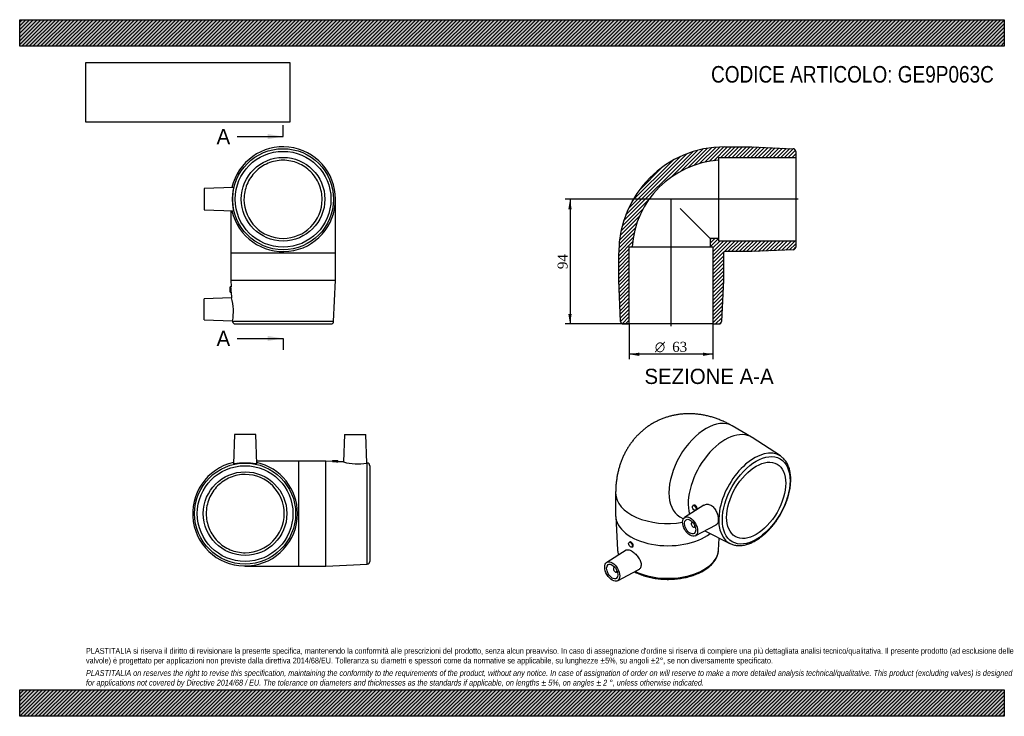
# Model space of a CAD drawing. Header units: millimetres. Extents: x 0 to 742, y 0 to 525.
import ezdxf
from ezdxf.enums import TextEntityAlignment as Align
from ezdxf.lldxf.tags import DXFTag

# ---------------------------------------------------------------- set-up
doc = ezdxf.new("R2010")
doc.units = ezdxf.units.MM
doc.header["$LTSCALE"] = 2.5
for name, color, linetype in [('Default', 7, 'Continuous'), ('DV4_Default', 7, 'Continuous'), ('GE9P063C', 7, 'Continuous')]:
    doc.layers.add(name, color=color, linetype=linetype)
doc.styles.add('SEACAD_Solid_Edge_ANSI', font='seans.ttf')
doc.styles.add('SEACAD_Solid_Edge_ANSI1_Symbols', font='semeca1.ttf')
doc.styles.add('SEACAD_Times_New_Roman', font='times.ttf')
tags = doc.linetypes.add('CENTER2', pattern=[28.575, 19.05, -3.175, 3.175, -3.175]).pattern_tags.tags
tags[10:11] = [DXFTag(74, 4), DXFTag(75, 0), DXFTag(340, '0'), DXFTag(46, 0.0), DXFTag(50, 0.0), DXFTag(44, 0.0), DXFTag(45, 0.0)]
tags[8:9] = [DXFTag(74, 4), DXFTag(75, 0), DXFTag(340, '0'), DXFTag(46, 0.0), DXFTag(50, 0.0), DXFTag(44, 0.0), DXFTag(45, 0.0)]
tags[6:7] = [DXFTag(74, 4), DXFTag(75, 0), DXFTag(340, '0'), DXFTag(46, 0.0), DXFTag(50, 0.0), DXFTag(44, 0.0), DXFTag(45, 0.0)]
tags[4:5] = [DXFTag(74, 4), DXFTag(75, 0), DXFTag(340, '0'), DXFTag(46, 0.0), DXFTag(50, 0.0), DXFTag(44, 0.0), DXFTag(45, 0.0)]
doc.dimstyles.new('ANSImm', dxfattribs={"dimtxt": 7.5, "dimasz": 7.5, "dimexe": 3.75, "dimexo": 0, "dimgap": 1.875, "dimtad": 1, "dimdsep": 46, "dimtxsty": 'SEACAD_Times_New_Roman', "dimblk1": '_SE_FILLED', "dimblk2": '_SE_FILLED', "dimsah": 1, "dimcen": 3.75, "dimazin": 0, "dimtfac": 0.85, "dimtdec": 3, "dimtofl": 0, "dimtmove": 0, "dimatfit": 3, "dimfxl": 1, "dimarcsym": 0})
picture_1 = doc.add_image_def('image1.jpg', size_in_pixel=(4302, 1260))

# ---------------------------------------------------------------- blocks, each defined once
blk = doc.blocks.new('SE')
at = {"layer": 'GE9P063C', "color": 7, "linetype": 'Continuous'}
for p, q in [((161.12, 398.47), (139.12, 397.7)), ((139.12, 397.7), (139.12, 381.7)), ((238.12, 349.2), (238.12, 389.7)), ((139.12, 381.7), (161.13, 380.94)), ((159.12, 381.01), (159.12, 349.2)), ((159.12, 349.2), (238.12, 349.2)), ((159.12, 349.2), (159.12, 328.7)), ((238.12, 328.7), (238.12, 349.2)), ((159.12, 328.7), (238.12, 328.7)), ((159.12, 328.7), (159.35, 323.68)), ((236.7, 297.61), (238.12, 328.7)), ((158.62, 319.7), (158.62, 323.7)), ((159.35, 323.7), (158.62, 323.7)), ((158.62, 319.7), (159.53, 319.7)), ((159.52, 319.73), (159.72, 315.41)), ((159.72, 315.42), (139.12, 314.7)), ((139.12, 298.7), (139.12, 314.7)), ((139.12, 298.7), (160.51, 297.96)), ((160.51, 297.96), (160.53, 297.61)), ((236.7, 297.61), (160.53, 297.61)), ((162.53, 295.7), (234.71, 295.7))]:
    blk.add_line(p, q, dxfattribs=at)
for radius in [38.09, 36.09, 31.5]:
    blk.add_circle((198.62, 389.7), radius, dxfattribs=at)
for centre, radius, start, end in [((198.62, 389.7), 39.5, 0, 167.22769), ((198.62, 389.7), 39.5, 192.77231, 0), ((198.62, 389.7), 29.5, 180.24278, 359.75722), ((120.22, 319.92), 39.3, 359.68275, 5.52238), ((122.86, 305), 38.31, 349.41015, 15.79496), ((162.53, 297.7), 2, 182.60256, 270), ((234.71, 297.7), 2, 270, 357.39744)]:
    blk.add_arc(centre, radius, start, end, dxfattribs=at)
for points, knots in [([(228.12, 389.58), (228.11, 391.5), (227.92, 393.41), (227.15, 397.21), (226.59, 399.07), (224.38, 404.39), (222.19, 407.68), (218.06, 411.81), (216.57, 413.03), (213.38, 415.16), (211.65, 416.09), (208.09, 417.56), (206.25, 418.12), (202.47, 418.87), (200.52, 419.06), (196.67, 419.06), (194.76, 418.87), (190.96, 418.11), (189.1, 417.54), (185.55, 416.07), (183.84, 415.16), (180.62, 413), (179.14, 411.78), (176.42, 409.06), (175.17, 407.54), (173.03, 404.34), (172.13, 402.64), (170.65, 399.08), (170.08, 397.2), (169.32, 393.44), (169.13, 391.52), (169.12, 389.58)], [0, 0, 0, 0, 0.0625, 0.0625, 0.125, 0.125, 0.25, 0.25, 0.3125, 0.3125, 0.375, 0.375, 0.4375, 0.4375, 0.5, 0.5, 0.5625, 0.5625, 0.625, 0.625, 0.6875, 0.6875, 0.75, 0.75, 0.8125, 0.8125, 0.875, 0.875, 0.9375, 0.9375, 1, 1, 1, 1]), ([(160.9, 395.89), (160.81, 395.07), (160.7, 394.1), (160.56, 391.98), (160.51, 390.83), (160.51, 388.54), (160.56, 387.38), (160.71, 385.27), (160.81, 384.3), (161, 382.68), (161.09, 382.03), (161.18, 381.16), (161.18, 380.93), (161.13, 380.94)], [0, 0, 0, 0, 0.0625, 0.0625, 0.125, 0.125, 0.1875, 0.1875, 0.25, 0.25, 0.3125, 0.3125, 0.3744024, 0.3744024, 0.3744024, 0.3744024]), ([(161.13, 398.47), (161.18, 398.47), (161.18, 398.24), (161.09, 397.37), (161, 396.71), (160.9, 395.89)], [0.8750439, 0.8750439, 0.8750439, 0.8750439, 0.9375, 0.9375, 1, 1, 1, 1])]:
    blk.add_open_spline(points, degree=3, knots=knots, dxfattribs=at)
blk = doc.blocks.new('SE1')
at = {"layer": 'GE9P063C', "color": 7, "linetype": 'Continuous'}
for p, q in [((551.8, 210.47), (537.3, 218.84)), ((573.68, 196.18), (552.42, 210.09)), ((449.41, 168.1), (449.41, 151.36)), ((516.03, 159.14), (501.43, 149.86)), ((508.26, 159.12), (507.71, 158.81)), ((449.43, 150.63), (450.85, 125.27)), ((497.8, 150.42), (500.49, 148.87)), ((509.71, 155.34), (510.35, 155.71)), ((507.36, 146.35), (506.79, 146.03)), ((508.79, 142.56), (509.36, 142.89)), ((509.43, 136.01), (525.22, 144.24)), ((516.71, 139.8), (535.61, 130.25)), ((526.98, 125.27), (527.49, 134.35)), ((460.18, 131.36), (459.63, 131.05)), ((461.63, 127.58), (462.27, 127.95)), ((457.39, 125.29), (442.74, 115.97)), ((448.67, 112.47), (448.1, 112.14)), ((450.1, 108.68), (450.67, 109.01)), ((450.74, 102.12), (466.5, 110.35))]:
    blk.add_line(p, q, dxfattribs=at)
for centre, major_axis, start_param, end_param in [((517.55, 184.63), (-19.75, -34.21), 3.141593, 6.283185), ((532.05, 176.26), (-19.75, -34.21), 3.109446, 5.764916), ((554.03, 163.57), (-19.04, -32.98), 3.118727, 6.283185), ((554.03, 163.57), (-19.04, -32.98), -3.173739, -3.164458), ((488.91, 168.1), (-39.5, 0), 6.282646, 6.283185), ((488.91, 168.1), (-39.5, 0), 0, 1.851966), ((488.91, 151.36), (-39.5, 0), 0, 2.504807), ((507.79, 144.3), (1, -1.73), 2.451776, 6.283185), ((507.79, 144.3), (1, -1.73), 0, 0.689817), ((554.03, 163.57), (-19.04, -32.98), 0, 0.029174), ((554.03, 163.57), (-19.04, -32.98), 0.029174, 0.032147), ((488.91, 125.97), (38.09, 0), 3.173739, 3.179332), ((488.91, 125.97), (38.09, 0), 3.179332, 3.341891), ((488.91, 125.97), (38.09, 0), 4.009625, 6.251039), ((449.1, 110.41), (-1, 1.73), 0, 3.83141), ((449.1, 110.41), (-1, 1.73), 5.593368, 6.283185)]:
    blk.add_ellipse(centre, major_axis=major_axis, ratio=0.57735, start_param=start_param, end_param=end_param, dxfattribs=at)
for centre, major_axis in [((555.38, 162.79), (18.04, 31.25)), ((555.38, 162.79), (-15.75, -27.28)), ((508.71, 157.07), (1, -1.73)), ((505.53, 142.99), (4, -6.93)), ((505.53, 142.99), (3, -5.2)), ((460.63, 129.31), (-1, 1.73)), ((446.84, 109.11), (-4, 6.93)), ((446.84, 109.11), (-3, 5.2))]:
    blk.add_ellipse(centre, major_axis=major_axis, ratio=0.57735, dxfattribs=at)
for points, knots in [([(537.3, 218.84), (536.64, 219.21), (535.21, 220.02), (532.64, 221.35), (529.76, 222.67), (526.83, 223.87), (523.89, 224.91), (520.94, 225.81), (517.99, 226.55), (515.05, 227.14), (512.11, 227.59), (509.2, 227.89), (506.3, 228.04), (503.43, 228.04), (500.6, 227.91), (497.79, 227.63), (495.03, 227.21), (492.31, 226.66), (489.64, 225.98), (487.02, 225.16), (484.47, 224.22), (481.97, 223.15), (479.54, 221.96), (477.18, 220.66), (474.9, 219.24), (472.7, 217.71), (470.58, 216.07), (468.54, 214.33), (466.6, 212.49), (464.75, 210.55), (462.99, 208.52), (461.33, 206.41), (459.77, 204.2), (458.31, 201.92), (456.96, 199.56), (455.71, 197.12), (454.57, 194.6), (453.53, 192.02), (452.61, 189.36), (451.8, 186.63), (451.1, 183.84), (450.52, 180.98), (450.06, 178.06), (449.71, 175.08), (449.49, 172.07), (449.42, 169.67), (449.41, 168.42), (449.41, 168.1)], [0, 0, 0, 0, 0.016334, 0.041888, 0.067358, 0.092597, 0.117567, 0.142242, 0.16661, 0.190667, 0.214418, 0.237875, 0.261055, 0.283975, 0.306657, 0.329119, 0.351384, 0.37347, 0.395398, 0.417185, 0.43885, 0.46041, 0.481884, 0.503286, 0.524636, 0.545945, 0.567229, 0.588505, 0.609792, 0.631108, 0.652472, 0.673903, 0.695423, 0.717054, 0.738818, 0.760738, 0.782837, 0.805141, 0.827671, 0.85045, 0.873495, 0.896822, 0.920439, 0.944348, 0.96854, 0.992998, 1, 1, 1, 1]), ([(535.55, 130.29), (535.61, 130.25), (536.04, 130.01), (536.99, 129.62), (538.31, 129.19), (539.7, 128.88), (541.13, 128.7), (542.62, 128.64), (544.14, 128.71), (545.7, 128.91), (547.29, 129.23), (548.91, 129.68), (550.54, 130.25), (552.19, 130.95), (553.84, 131.77), (555.49, 132.7), (557.14, 133.74), (558.77, 134.89), (560.38, 136.15), (561.96, 137.5), (563.52, 138.94), (565.04, 140.47), (566.52, 142.08), (567.95, 143.77), (569.34, 145.53), (570.67, 147.35), (571.94, 149.23), (573.15, 151.15), (574.29, 153.13), (575.36, 155.14), (576.35, 157.17), (577.27, 159.24), (578.1, 161.31), (578.85, 163.4), (579.51, 165.49), (580.08, 167.57), (580.55, 169.64), (580.94, 171.69), (581.22, 173.71), (581.41, 175.7), (581.49, 177.65), (581.48, 179.55), (581.37, 181.4), (581.15, 183.18), (580.83, 184.9), (580.41, 186.55), (579.89, 188.11), (579.27, 189.58), (578.55, 190.96), (577.74, 192.23), (576.85, 193.39), (575.87, 194.45), (574.82, 195.37), (573.99, 196), (573.55, 196.26), (573.48, 196.3)], [0, 0, 0, 0, 0.002634, 0.021344, 0.04007, 0.058861, 0.077755, 0.096779, 0.115944, 0.135246, 0.154673, 0.174201, 0.193807, 0.213468, 0.233161, 0.252872, 0.272585, 0.292292, 0.311988, 0.331671, 0.351339, 0.370994, 0.390635, 0.410265, 0.429885, 0.449497, 0.469103, 0.488705, 0.508306, 0.527907, 0.547511, 0.56712, 0.586735, 0.606359, 0.625995, 0.645643, 0.665308, 0.684989, 0.704688, 0.724405, 0.744141, 0.763893, 0.783655, 0.80342, 0.823174, 0.842898, 0.862572, 0.882169, 0.901664, 0.92103, 0.94025, 0.959321, 0.97825, 0.997065, 1, 1, 1, 1]), ([(510.35, 158.02), (510.09, 158.48), (509.71, 158.86), (508.94, 159.27), (508.55, 159.29), (508.26, 159.13), (508.26, 159.12), (508.26, 159.12)], [0, 0, 0, 0, 0.125, 0.125, 0.25, 0.25, 0.2504069, 0.2504069, 0.2504069, 0.2504069]), ([(510.35, 155.71), (510.62, 155.87), (510.77, 156.2), (510.77, 157.05), (510.62, 157.56), (510.35, 158.02)], [0.750487, 0.750487, 0.750487, 0.750487, 0.875, 0.875, 1, 1, 1, 1]), ([(516.03, 159.14), (516.08, 159.17), (516.13, 159.2), (516.87, 159.63), (517.67, 159.84), (519.36, 159.81), (520.25, 159.58), (521.94, 158.69), (522.76, 158.03), (524.19, 156.41), (524.81, 155.45), (525.32, 154.4)], [0.7455354, 0.7455354, 0.7455354, 0.7455354, 0.75, 0.75, 0.8125, 0.8125, 0.875, 0.875, 0.9375, 0.9375, 1, 1, 1, 1]), ([(525.32, 154.4), (525.83, 153.36), (526.21, 152.27), (526.72, 150.12), (526.85, 149.07), (526.84, 147.2), (526.71, 146.37), (526.19, 145.07), (525.81, 144.58), (525.28, 144.27), (525.25, 144.26), (525.22, 144.24)], [0, 0, 0, 0, 0.0625, 0.0625, 0.125, 0.125, 0.1875, 0.1875, 0.25, 0.25, 0.2534136, 0.2534136, 0.2534136, 0.2534136]), ([(462.19, 130.19), (461.91, 130.63), (461.53, 131.01), (460.79, 131.45), (460.44, 131.5), (460.19, 131.37), (460.18, 131.37), (460.18, 131.36)], [0, 0, 0, 0, 0.125, 0.125, 0.25, 0.25, 0.252459, 0.252459, 0.252459, 0.252459]), ([(462.27, 127.95), (462.53, 128.1), (462.67, 128.42), (462.65, 129.24), (462.48, 129.74), (462.19, 130.19)], [0.7522571, 0.7522571, 0.7522571, 0.7522571, 0.875, 0.875, 1, 1, 1, 1]), ([(450.87, 125.13), (450.89, 124.79), (450.94, 124.07), (451.17, 122.86), (451.41, 121.99), (451.54, 121.57)], [0, 0, 0, 0, 0.01266477, 0.03148271, 0.04897668, 0.04897668, 0.04897668, 0.04897668]), ([(457.39, 125.29), (457.42, 125.31), (457.46, 125.33), (457.95, 125.6), (458.53, 125.66), (459.87, 125.4), (460.65, 125.08), (462.27, 124.13), (463.13, 123.5), (464.78, 122.01), (465.57, 121.15), (466.26, 120.22)], [0.7449322, 0.7449322, 0.7449322, 0.7449322, 0.75, 0.75, 0.8125, 0.8125, 0.875, 0.875, 0.9375, 0.9375, 1, 1, 1, 1]), ([(463.68, 108.87), (463.82, 108.8), (464.53, 108.43), (465.86, 107.79), (467.73, 107), (469.67, 106.28), (471.68, 105.63), (473.75, 105.06), (475.87, 104.56), (478.03, 104.14), (480.24, 103.79), (482.47, 103.52), (484.73, 103.33), (487, 103.23), (489.28, 103.2), (491.55, 103.25), (493.82, 103.39), (496.07, 103.6), (498.29, 103.89), (500.49, 104.26), (502.64, 104.71), (504.74, 105.23), (506.79, 105.83), (508.78, 106.5), (510.7, 107.25), (512.54, 108.06), (514.3, 108.94), (515.97, 109.88), (517.54, 110.88), (519.01, 111.95), (520.38, 113.07), (521.63, 114.24), (522.76, 115.45), (523.76, 116.71), (524.64, 118.01), (525.38, 119.34), (525.99, 120.69), (526.46, 122.07), (526.78, 123.44), (526.95, 124.55), (526.96, 125.13), (526.97, 125.3)], [0.2602505, 0.2602505, 0.2602505, 0.2602505, 0.2649604, 0.2847779, 0.3045856, 0.3243804, 0.344161, 0.3639273, 0.3836801, 0.4034207, 0.4231507, 0.4428722, 0.462587, 0.4822975, 0.5020058, 0.5217141, 0.5414243, 0.5611383, 0.5808584, 0.6005868, 0.6203259, 0.6400777, 0.6598443, 0.6796275, 0.6994285, 0.7192481, 0.7390861, 0.7589409, 0.7788087, 0.7986828, 0.8185495, 0.8383932, 0.8581935, 0.8779254, 0.897562, 0.9170772, 0.9364506, 0.9556727, 0.9747485, 0.9936989, 1, 1, 1, 1]), ([(466.26, 120.22), (466.95, 119.29), (467.53, 118.32), (468.34, 116.36), (468.57, 115.38), (468.64, 113.55), (468.47, 112.71), (467.77, 111.31), (467.24, 110.75), (466.56, 110.38), (466.53, 110.36), (466.5, 110.35)], [0, 0, 0, 0, 0.0625, 0.0625, 0.125, 0.125, 0.1875, 0.1875, 0.25, 0.25, 0.2528562, 0.2528562, 0.2528562, 0.2528562])]:
    blk.add_open_spline(points, degree=3, knots=knots, dxfattribs=at)
blk = doc.blocks.new('SE2')
at = {"layer": 'GE9P063C', "color": 7, "linetype": 'Continuous'}
for p, q in [((161.98, 212.27), (161.22, 190.27)), ((177.98, 212.27), (161.98, 212.27)), ((178.75, 190.27), (177.98, 212.27)), ((244.98, 212.27), (244.27, 191.66)), ((244.98, 212.27), (260.98, 212.27)), ((261.73, 190.87), (260.98, 212.27)), ((210.48, 192.27), (178.68, 192.27)), ((210.48, 113.27), (210.48, 192.27)), ((230.98, 192.27), (210.48, 192.27)), ((230.98, 113.27), (230.98, 192.27)), ((235.99, 192.05), (230.98, 192.27)), ((235.98, 192.77), (239.98, 192.77)), ((235.98, 192.77), (235.98, 192.05)), ((244.3, 191.67), (239.96, 191.87)), ((239.98, 191.87), (239.98, 192.77)), ((262.08, 190.86), (261.71, 190.88)), ((262.08, 114.69), (262.08, 190.86)), ((263.98, 188.86), (263.98, 116.69)), ((169.98, 113.27), (210.48, 113.27)), ((210.48, 113.27), (230.98, 113.27)), ((230.98, 113.27), (262.08, 114.69))]:
    blk.add_line(p, q, dxfattribs=at)
for radius in [38.09, 36.09, 31.5]:
    blk.add_circle((169.98, 152.77), radius, dxfattribs=at)
for centre, radius, start, end in [((169.98, 152.77), 39.5, 102.77231, 0), ((169.98, 152.77), 39.5, 0, 77.22769), ((239.77, 231.17), 39.3, 264.47759, 270.31728), ((254.69, 228.53), 38.31, 254.205, 280.58988), ((261.98, 188.86), 2, 0, 87.39744), ((169.98, 152.77), 29.5, 270.24278, 89.75722), ((261.98, 116.69), 2, 272.60256, 0)]:
    blk.add_arc(centre, radius, start, end, dxfattribs=at)
for points, knots in [([(178.75, 190.26), (178.75, 190.26), (178.75, 190.26), (178.75, 190.21), (178.51, 190.21), (177.62, 190.31), (176.95, 190.4), (175.32, 190.59), (174.35, 190.69), (172.21, 190.84), (171.07, 190.88), (168.75, 190.88), (167.61, 190.83), (165.5, 190.68), (164.53, 190.58), (162.93, 190.38), (162.28, 190.3), (161.43, 190.21), (161.21, 190.21), (161.22, 190.26)], [0.1239125, 0.1239125, 0.1239125, 0.1239125, 0.125, 0.125, 0.1875, 0.1875, 0.25, 0.25, 0.3125, 0.3125, 0.375, 0.375, 0.4375, 0.4375, 0.5, 0.5, 0.5625, 0.5625, 0.6234803, 0.6234803, 0.6234803, 0.6234803]), ([(170.11, 182.27), (168.19, 182.27), (166.23, 182.07), (162.46, 181.31), (160.62, 180.75), (157.05, 179.27), (155.33, 178.34), (152.14, 176.21), (150.65, 174.99), (147.89, 172.24), (146.67, 170.75), (144.54, 167.55), (143.61, 165.83), (142.13, 162.26), (141.57, 160.42), (140.82, 156.64), (140.63, 154.69), (140.63, 150.84), (140.82, 148.93), (141.57, 145.13), (142.14, 143.27), (143.61, 139.72), (144.53, 138.01), (146.69, 134.78), (147.91, 133.3), (150.63, 130.58), (152.14, 129.33), (155.35, 127.19), (157.04, 126.29), (160.61, 124.81), (162.48, 124.24), (166.25, 123.48), (168.16, 123.28), (170.11, 123.27)], [0, 0, 0, 0, 0.0625, 0.0625, 0.125, 0.125, 0.1875, 0.1875, 0.25, 0.25, 0.3125, 0.3125, 0.375, 0.375, 0.4375, 0.4375, 0.5, 0.5, 0.5625, 0.5625, 0.625, 0.625, 0.6875, 0.6875, 0.75, 0.75, 0.8125, 0.8125, 0.875, 0.875, 0.9375, 0.9375, 1, 1, 1, 1])]:
    blk.add_open_spline(points, degree=3, knots=knots, dxfattribs=at)
blk = doc.blocks.new('SE4')
at = {"color": 7, "linetype": 'Continuous', "style": 'SEACAD_Solid_Edge_ANSI'}
blk.add_text('A', height=11.5, dxfattribs=at).set_placement((148.47, 442.66), align=Align.TOP_LEFT)
blk = doc.blocks.new('SE5')
at = {"color": 7, "linetype": 'Continuous', "style": 'SEACAD_Solid_Edge_ANSI'}
blk.add_text('A', height=11.5, dxfattribs=at).set_placement((148.47, 290.53), align=Align.TOP_LEFT)
blk = doc.blocks.new('SEANNOT_GROUP')
at = {"linetype": 'Continuous'}
blk.add_hatch(color=7, dxfattribs=at).paths.add_polyline_path([(187.12, 435), (198.62, 436.91), (187.12, 438.83)])
at = {"color": 7, "linetype": 'Continuous'}
blk.add_lwpolyline([(164.12, 436.91), (198.62, 436.91)], dxfattribs=at)
blk = doc.blocks.new('SEANNOT_GROUP1')
at = {"linetype": 'Continuous'}
blk.add_hatch(color=7, dxfattribs=at).paths.add_polyline_path([(187.12, 282.86), (198.62, 284.78), (187.12, 286.7)])
at = {"color": 7, "linetype": 'Continuous'}
blk.add_lwpolyline([(164.12, 284.78), (198.62, 284.78)], dxfattribs=at)
blk = doc.blocks.new('SE3')
at = {"layer": 'Default', "color": 7, "linetype": 'CENTER2'}
for p, q in [((198.62, 436.91), (198.62, 445.54)), ((198.62, 284.78), (198.62, 276.15))]:
    blk.add_line(p, q, dxfattribs=at)
at = {"layer": 'Default', "color": 7, "linetype": 'CENTER2', "const_width": 0.0001}
blk.add_lwpolyline([(198.62, 436.91), (198.62, 284.78)], dxfattribs=at)
at = {"layer": 'Default'}
for name in ['SE4', 'SEANNOT_GROUP', 'SE5', 'SEANNOT_GROUP1']:
    blk.add_blockref(name, (0, 0), dxfattribs=at)
blk = doc.blocks.new('SE6')
at = {"layer": 'GE9P063C', "linetype": 'Continuous'}
h = blk.add_hatch(dxfattribs=at)
h.set_pattern_fill('LINE', scale=0.62992, angle=45, style=0)
edge = h.paths.add_edge_path()
edge.add_arc((583.2, 425.79), 2, 0, 87.39744)
edge.add_line((583.29, 427.79), (552.2, 429.2))
edge.add_line((552.2, 429.2), (531.7, 429.2))
edge.add_arc((531.7, 349.2), 80, 90, 180)
edge.add_line((451.7, 349.2), (451.7, 328.7))
edge.add_line((451.7, 328.7), (453.12, 297.61))
edge.add_arc((455.11, 297.7), 2, 182.60256, 270)
edge.add_line((455.11, 295.7), (459.7, 295.7))
edge.add_line((459.7, 295.7), (459.7, 353.7))
edge.add_line((459.7, 353.7), (461.85, 353.7))
edge.add_arc((531.7, 349.2), 70, 93.68584, 176.31416, ccw=False)
edge.add_line((527.2, 419.06), (527.2, 421.2))
edge.add_line((527.2, 421.2), (585.2, 421.2))
edge.add_line((585.2, 421.2), (585.2, 425.79))
h = blk.add_hatch(dxfattribs=at)
h.set_pattern_fill('LINE', scale=0.62992, angle=45, style=0)
edge = h.paths.add_edge_path()
edge.add_line((585.2, 358.2), (527.2, 358.2))
edge.add_line((527.2, 358.2), (527.2, 360.2))
edge.add_line((527.2, 360.2), (520.7, 360.2))
edge.add_line((520.7, 360.2), (520.7, 353.7))
edge.add_line((520.7, 353.7), (522.7, 353.7))
edge.add_line((522.7, 353.7), (522.7, 295.7))
edge.add_line((522.7, 295.7), (527.29, 295.7))
edge.add_arc((527.29, 297.7), 2, 270, 357.39744)
edge.add_line((529.29, 297.61), (530.7, 328.7))
edge.add_line((530.7, 328.7), (530.7, 349.2))
edge.add_arc((531.7, 349.2), 1, 90, 180, ccw=False)
edge.add_line((531.7, 350.2), (552.2, 350.2))
edge.add_line((552.2, 350.2), (583.29, 351.62))
edge.add_arc((583.2, 353.62), 2, 272.60256, 360)
edge.add_line((585.2, 353.62), (585.2, 358.2))
at = {"layer": 'DV4_Default', "color": 7, "linetype": 'CENTER2'}
for p, q in [((586.95, 389.7), (490.76, 389.7)), ((491.2, 293.95), (491.2, 390.27))]:
    blk.add_line(p, q, dxfattribs=at)
at = {"layer": 'GE9P063C', "color": 7, "linetype": 'Continuous'}
for p, q in [((531.7, 429.2), (552.2, 429.2)), ((552.2, 429.2), (583.29, 427.79)), ((585.2, 425.79), (585.2, 421.2)), ((527.2, 421.2), (585.2, 421.2)), ((527.2, 419.06), (527.2, 421.2)), ((527.2, 389.58), (527.2, 419.06)), ((585.2, 421.2), (585.2, 358.2)), ((527.2, 360.2), (527.2, 389.58)), ((498.15, 382.76), (520.7, 360.2)), ((527.2, 360.2), (520.7, 360.2)), ((520.7, 360.2), (520.7, 353.7)), ((527.2, 358.2), (527.2, 360.2)), ((585.2, 358.2), (527.2, 358.2)), ((585.2, 358.2), (585.2, 353.62)), ((451.7, 328.7), (451.7, 349.2)), ((459.7, 353.7), (461.85, 353.7)), ((459.7, 295.7), (459.7, 353.7)), ((461.85, 353.7), (491.33, 353.7)), ((491.33, 353.7), (520.7, 353.7)), ((520.7, 353.7), (522.7, 353.7)), ((522.7, 353.7), (522.7, 295.7)), ((530.7, 349.2), (530.7, 328.7)), ((552.2, 350.2), (531.7, 350.2)), ((583.29, 351.62), (552.2, 350.2)), ((453.12, 297.61), (451.7, 328.7)), ((530.7, 328.7), (529.29, 297.61)), ((455.11, 295.7), (459.7, 295.7)), ((522.7, 295.7), (459.7, 295.7)), ((522.7, 295.7), (527.29, 295.7))]:
    blk.add_line(p, q, dxfattribs=at)
for centre, radius, start, end in [((531.7, 349.2), 80, 90, 180), ((583.2, 425.79), 2, 0, 87.39744), ((531.7, 349.2), 70, 93.68584, 176.31416), ((531.7, 349.2), 1, 90, 180), ((583.2, 353.62), 2, 272.60256, 0), ((455.11, 297.7), 2, 182.60256, 270), ((527.29, 297.7), 2, 270, 357.39744)]:
    blk.add_arc(centre, radius, start, end, dxfattribs=at)
blk = doc.blocks.new('GDimGGroup')
at = {"layer": 'Default', "linetype": 'Continuous'}
for points in [[(467.2, 271.6), (467.2, 274.1), (459.7, 272.85)], [(515.2, 271.6), (522.7, 272.85), (515.2, 274.1)]]:
    blk.add_hatch(color=7, dxfattribs=at).paths.add_polyline_path(points)
at = {"layer": 'Default', "color": 7, "linetype": 'Continuous'}
for p, q in [((459.7, 295.7), (459.7, 269.1)), ((522.7, 295.7), (522.7, 269.1)), ((522.7, 272.85), (459.7, 272.85))]:
    blk.add_line(p, q, dxfattribs=at)
for s, style, p in [('O', 'SEACAD_Solid_Edge_ANSI1_Symbols', (478.99, 282.22)), ('63', 'SEACAD_Times_New_Roman', (492.04, 282.22))]:
    blk.add_text(s, height=7.5, dxfattribs=dict(at, style=style)).set_placement(p, align=Align.TOP_LEFT)
blk = doc.blocks.new('DMBLK3')
at = {"layer": 'Default', "linetype": 'Continuous'}
for points in [[(413.74, 382.2), (416.24, 382.2), (414.99, 389.7)], [(413.74, 303.2), (414.99, 295.7), (416.24, 303.2)]]:
    blk.add_hatch(color=7, dxfattribs=at).paths.add_polyline_path(points)
at = {"layer": 'Default', "color": 7, "linetype": 'Continuous'}
for p, q in [((491.2, 389.7), (411.24, 389.7)), ((414.99, 389.7), (414.99, 295.7)), ((459.7, 295.7), (411.24, 295.7))]:
    blk.add_line(p, q, dxfattribs=at)
at = {"layer": 'Default', "color": 7, "linetype": 'Continuous', "style": 'SEACAD_Times_New_Roman'}
blk.add_text('94', height=7.5, rotation=90, dxfattribs=at).set_placement((405.61, 337.02), align=Align.TOP_LEFT)
blk = doc.blocks.new('_SE_FILLED')
at = {"color": 0}
blk.add_line((0, 0), (-1, 0), dxfattribs=at)
blk.add_solid([(0, 0), (-1, -0.1665), (-1, 0.1665), (0, 0)], dxfattribs=at)

msp = doc.modelspace()

# ---------------------------------------------------------------- hatches: boundary and pattern name
at = {"layer": 'Default', "linetype": 'Continuous'}
h = msp.add_hatch(dxfattribs=at)
h.set_pattern_fill('LINE', scale=0.62992, angle=45, style=0)
h.paths.add_polyline_path([(742.5, 505), (742.5, 525), (0, 525), (0, 505)])
for points in [[(742.5, 505), (742.5, 525), (0, 525), (0, 505)], [(742.5, 0), (742.5, 20), (0, 20), (0, 0)]]:
    msp.add_hatch(color=7, dxfattribs=at).paths.add_polyline_path(points)
h = msp.add_hatch(dxfattribs=at)
h.set_pattern_fill('LINE', scale=0.62992, angle=45, style=0)
h.paths.add_polyline_path([(742.5, 0), (742.5, 20), (0, 20), (0, 0)])

# ---------------------------------------------------------------- linework, layer by layer
at = {"layer": 'Default', "color": 7, "linetype": 'Continuous'}
for p, q in [((0, 525), (742.5, 525)), ((0, 505), (0, 525)), ((742.5, 525), (742.5, 505)), ((742.5, 505), (0, 505)), ((0, 20), (742.5, 20)), ((0, 0), (0, 20)), ((742.5, 20), (742.5, 0)), ((742.5, 0), (0, 0))]:
    msp.add_line(p, q, dxfattribs=at)

# ---------------------------------------------------------------- block references
at = {"layer": 'Default'}
for name in ['SE3', 'SE', 'SE6', 'GDimGGroup', 'SE1', 'SE2']:
    msp.add_blockref(name, (0, 0), dxfattribs=at)

# ---------------------------------------------------------------- texts
at = {"layer": 'Default', "color": 7, "linetype": 'Continuous', "style": 'SEACAD_Solid_Edge_ANSI'}
msp.add_text('SEZIONE A-A', height=11.5, dxfattribs=at).set_placement((471.138, 261.946), align=Align.TOP_LEFT)
at = {"layer": 'Default', "attachment_point": 1}
for s, insert, char_height, width in [('{\\fArial Narrow|b0||i0||c0|p34;\\C7;\\H12.5;\\W1.;CODICE ARTICOLO: GE9P063C}', (521.365, 490.084), 12.5, 212.02531), ("{\\fArial Narrow|b0||i0||c0|p34;\\C7;\\H4.375;\\W1.;PLASTITALIA si riserva il diritto di revisionare la presente specifica, mantenendo la conformità alle prescrizioni del prodotto, senza alcun preavviso. In caso di assegnazione d'ordine si riserva di compiere una più dettagliata analisi tecnico/qualitativa. Il presente prodotto (ad esclusione delle \\P}{\\fArial Narrow|b0||i0||c0|p34;\\C7;\\H4.375;\\W1.;valvole) è progettato per applicazioni non previste dalla direttiva 2014/68/EU. Tolleranza su diametri e spessori come da normative se applicabile, su lunghezze ±5%, su angoli ±2°, se non diversamente specificato.\\P}{\\fArial Narrow|b0||i0||c0|p34;\\C7;\\H1.25;\\W1.;   \\P}{\\fArial Narrow|b0||i1||c0|p34;\\C7;\\H4.375;\\W1.;PLASTITALIA on reserves the right to revise this specification, maintaining the conformity to the requirements of the product, without any notice. In case of assignation of order on will reserve to make a more detailed analysis technical/qualitative. This product (excluding valves) is designed \\P}{\\fArial Narrow|b0||i1||c0|p34;\\C7;\\H4.375;\\W1.;for applications not covered by Directive 2014/68 / EU. The tolerance on diameters and thicknesses as the standards if applicable, on lengths ± 5%, on angles ± 2 °, unless otherwise indicated.\\P}", (50, 51.506), 4.375, 642.5)]:
    msp.add_mtext(s, dxfattribs=dict(at, insert=insert, char_height=char_height, width=width))

# ---------------------------------------------------------------- dimensions: what is measured, and where the dimension line sits
at = {"layer": 'Default', "color": 7, "linetype": 'Continuous'}
dim = msp.add_linear_dim(base=(414.986, 295.704), p1=(491.202, 389.704), p2=(459.702, 295.704), angle=90, text='\\A1;<>', dimstyle='ANSImm', dxfattribs=at)
dim.commit()
dim.dimension.update_dxf_attribs({"geometry": 'DMBLK3', "text_midpoint": (414.986, 342.704), "dimtype": 160})

# ---------------------------------------------------------------- pictures from other files: only their frames are drawn
image = msp.add_image(picture_1, insert=(50, 447.758), size_in_units=(153.643, 45))
image.dxf.flags = 7

doc.saveas('drawing.dxf')
